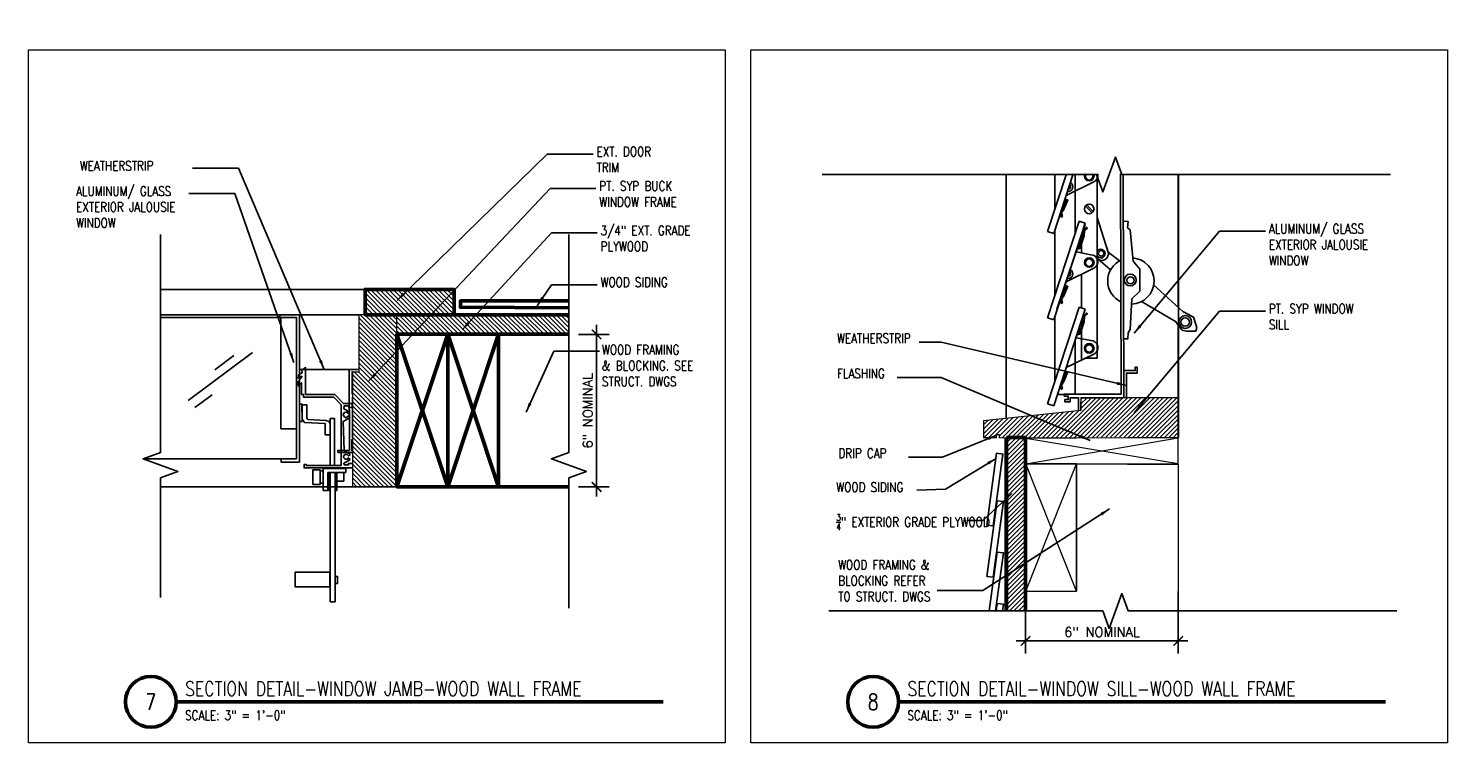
# Model space of a CAD drawing. Header units: inches. Extents: x -3803 to 34213, y -3756 to 4522.
# Tile 54 of 64: x 32593 to 32648, y 3508 to 3537. Entities that reach past the tile are written whole.
import ezdxf
from ezdxf.xclip import XClip

# ---------------------------------------------------------------- set-up
doc = ezdxf.new("R2010")
doc.units = ezdxf.units.IN
doc.header["$LTSCALE"] = 0.011
doc.header["$MEASUREMENT"] = 0
doc.header["$XCLIPFRAME"] = 0
doc.header["$PDMODE"] = 1
doc.layers.get('0').update_dxf_attribs({"linetype": 'CONTINUOUS'})
doc.layers.get('Defpoints').update_dxf_attribs({"linetype": 'CONTINUOUS'})
for name, color, linetype in [('A-elev-8', 8, 'CONTINUOUS'), ('A-elev-9', 9, 'CONTINUOUS'), ('Flashing', 5, 'CONTINUOUS'), ('Hatch', 254, 'CONTINUOUS'), ('Object', 7, 'CONTINUOUS'), ('woodfill', 254, 'CONTINUOUS')]:
    doc.layers.add(name, color=color, linetype=linetype)
for name, color, linetype, lineweight in [('A-STAIRS', 3, 'CONTINUOUS', 0), ('A-STRC-IDEN-48', 144, 'CONTINUOUS', 50), ('DIM', 4, 'CONTINUOUS', 13), ('G-DIM', 9, 'CONTINUOUS', 18), ('G-NOTE', 134, 'CONTINUOUS', 18), ('G-PEN2', 8, 'CONTINUOUS', 25), ('G-PEN4', 4, 'CONTINUOUS', 50)]:
    doc.layers.add(name, color=color, linetype=linetype, lineweight=lineweight)
doc.layers.add('MS_NONPLOT', color=7, linetype='CONTINUOUS', lineweight=0, plot=False)
doc.styles.add('ROM_SML_004', font='ROMANS.shx', dxfattribs={"width": 0.8, "height": 0.375})
doc.styles.add('ROMANS', font='romans.shx')
doc.styles.add('ROMANS_SML_012', font='ROMANS.shx', dxfattribs={"width": 0.8, "height": 1.125})
doc.dimstyles.new('DIM_004', dxfattribs={"dimscale": 4, "dimtxt": 0.09375, "dimasz": 0.09375, "dimexe": 0.125, "dimexo": 0.09375, "dimgap": 0.03125, "dimtad": 1, "dimdec": 4, "dimrnd": 0.0625, "dimzin": 15, "dimdsep": 46, "dimlunit": 4, "dimtxsty": 'ROMANS', "dimblk1": 'ARCHTICK', "dimblk2": 'ARCHTICK', "dimsah": 1, "dimcen": 0.0625, "dimdle": 0.09375, "dimclrd": 256, "dimclre": 256, "dimclrt": 134, "dimadec": 0, "dimazin": 0, "dimtfac": 1, "dimtdec": 4, "dimtix": 1, "dimtmove": 2, "dimatfit": 3, "dimldrblk": 'ARCHTICK', "dimfxl": 1, "dimtvp": 1.2, "dimfrac": 2, "dimtolj": 1, "dimtzin": 15, "dimarcsym": 0})
doc.dimstyles.new('DIM_004 Leader', dxfattribs={"dimscale": 4, "dimtxt": 0.09375, "dimasz": 0.09375, "dimexe": 0.125, "dimexo": 0.09375, "dimgap": 0.03125, "dimtad": 0, "dimjust": 2, "dimdec": 4, "dimrnd": 0.0625, "dimzin": 15, "dimdsep": 46, "dimlunit": 4, "dimtxsty": 'ROMANS', "dimcen": 0.0625, "dimdle": 0.09375, "dimclrd": 256, "dimclre": 256, "dimclrt": 256, "dimadec": 0, "dimazin": 0, "dimtfac": 1, "dimtdec": 4, "dimtix": 1, "dimtmove": 2, "dimatfit": 3, "dimfxl": 1, "dimtvp": 1.2, "dimfrac": 2, "dimtolj": 1, "dimtzin": 15, "dimarcsym": 0})

# ---------------------------------------------------------------- blocks, each defined once
blk = doc.blocks.new('jalousie door section')
at = {"layer": 'A-elev-8'}
for p, q in [((-2.213, -6), (-2.213, -73.125)), ((-0.758, -6.5), (-0.971, -72.625)), ((-0.662, -6.5), (-0.875, -72.625)), ((0.072, -7.847), (0.07, -70.205))]:
    blk.add_line(p, q, dxfattribs=at)
blk = doc.blocks.new('window on wood')
at = {"layer": 'woodfill', "ltscale": 10}
h = blk.add_hatch(dxfattribs=at)
h.set_pattern_fill('ANSI31', color=256)
h.set_pattern_definition([(45, (-32589.72762, -3754.33553), (-0.08838834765, 0.08838834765), [])])
h.paths.add_polyline_path([(-0.905, -47.336), (2.919, -46.934), (2.924, -46.435), (6.749, -46.444), (6.751, -47.977), (-0.28, -48.007), (-0.28, -47.879), (-0.405, -47.879), (-0.405, -48.004), (-0.905, -48.004)])
at = {"layer": 'A-elev-8'}
for p, q in [((-0.019, -1.5), (-0.019, -47.243)), ((4.365, -1.868), (4.508, -46.297)), ((4.461, -1.868), (4.604, -46.439)), ((6.749, -1.75), (6.749, -42.882)), ((3.562, -3.246), (3.562, -44.878)), ((2.852, -36.098), (1.61, -39.9)), ((3.09, -36.175), (1.848, -39.978)), ((2.696, -37.38), (2.696, -39.972)), ((3.105, -38.882), (3.349, -39.166)), ((3.154, -38.843), (3.395, -39.123)), ((2.852, -39.494), (1.61, -43.297)), ((3.09, -39.572), (1.848, -43.374)), ((3.084, -39.616), (1.973, -42.954)), ((2.852, -39.494), (3.09, -39.572)), ((1.61, -39.9), (1.848, -39.978)), ((1.61, -39.9), (1.848, -39.978)), ((2.941, -40.028), (2.941, -40.737)), ((2.941, -41.584), (2.941, -42.897)), ((2.852, -42.868), (1.61, -46.67)), ((3.09, -42.946), (1.848, -46.748)), ((2.852, -42.868), (3.09, -42.946)), ((1.61, -43.297), (1.848, -43.374)), ((2.941, -43.401), (2.941, -44.963)), ((6.749, -43.573), (6.749, -46.444)), ((2.696, -44.151), (2.696, -46.297)), ((3.562, -44.878), (3.055, -44.878)), ((1.99, -46.312), (2.266, -46.312)), ((2.017, -46.232), (2.017, -46.312)), ((1.61, -46.67), (1.848, -46.748))]:
    blk.add_line(p, q, dxfattribs=at)
for points in [[(1.892, -36.446), (1.892, -39.038)], [(2.34, -38.636), (2.4, -38.65), (2.249, -39.031), (2.155, -39.166), (2.19, -39.301), (2.143, -39.331), (2.113, -39.172), (2.342, -38.636)], [(4.595, -39.494), (4.774, -39.505), (4.752, -39.751), (4.849, -39.835), (4.973, -41.067), (5.23, -41.373), (5.235, -42.248), (4.925, -42.547), (4.854, -43.757), (4.779, -43.88), (4.761, -44.124), (4.593, -44.115)], [(1.892, -39.843), (1.892, -42.434)], [(3.979, -40.702), (4.44, -41.047)], [(3.576, -40.959), (4.083, -41.408)], [(2.34, -42.033), (2.4, -42.047), (2.249, -42.428), (2.155, -42.563), (2.19, -42.698), (2.143, -42.727), (2.113, -42.569), (2.342, -42.032)], [(5.306, -42.649), (6.643, -43.431), (6.901, -43.778), (7.069, -43.812), (7.438, -43.812), (7.472, -43.666), (7.349, -43.263), (6.923, -43.04), (5.77, -41.999)], [(1.892, -43.24), (1.892, -45.808)], [(2.34, -45.406), (2.4, -45.42), (2.249, -45.802), (2.155, -45.937), (2.19, -46.072), (2.143, -46.101), (2.113, -45.942), (2.342, -45.406)], [(4.604, -46.297), (4.604, -46.297), (4.604, -45.366), (5.054, -45.366), (5.054, -45.231), (5.129, -45.231), (5.129, -45.462), (4.708, -45.462), (4.705, -46.439)], [(2.83, -46.934), (2.83, -46.441), (2.496, -46.441), (2.496, -46.589), (2.286, -46.589), (2.286, -46.507), (2.418, -46.507), (2.418, -46.367), (2.266, -46.367), (2.266, -46.297), (4.508, -46.297)], [(2.919, -46.592), (2.919, -46.592), (2.919, -46.934)], [(4.543, -46.438), (4.543, -46.434), (2.924, -46.434), (2.924, -46.435)]]:
    blk.add_lwpolyline(points, dxfattribs=at)
for points in [[(2.314, -38.494), (3.431, -37.948, 0.796581), (3.306, -37.414), (2.748, -37.301), (2.74, -37.257), (2.772, -37.189), (2.872, -37.169), (2.896, -37.156), (3.053, -36.674), (3.058, -36.465), (3.175, -36.365), (3.14, -36.33), (3.016, -36.438), (3.002, -36.68), (2.852, -37.139), (2.853, -37.157), (2.866, -37.169)], [(3.562, -39.343), (3.986, -40.703, -0.767087), (3.569, -40.967)], [(2.314, -41.891), (3.431, -41.345, 0.796581), (3.306, -40.81), (2.748, -40.698), (2.74, -40.654), (2.772, -40.586), (2.872, -40.565), (2.896, -40.553), (3.053, -40.071), (3.058, -39.862), (3.175, -39.762), (3.14, -39.727), (3.016, -39.835), (3.002, -40.077), (2.852, -40.536), (2.853, -40.553), (2.866, -40.566)], [(2.314, -45.264), (3.431, -44.718, 0.796581), (3.306, -44.184), (2.748, -44.072), (2.74, -44.027), (2.772, -43.959), (2.872, -43.939), (2.896, -43.926), (3.053, -43.444), (3.058, -43.235), (3.175, -43.135), (3.14, -43.101), (3.016, -43.208), (3.002, -43.45), (2.852, -43.909), (2.853, -43.927), (2.866, -43.939)]]:
    blk.add_lwpolyline(points, format="xyb", dxfattribs=at)
for centre, radius in [((3.246, -37.718), 0.189), ((3.243, -37.726), 0.147), ((3.246, -39.008), 0.189), ((3.713, -40.756), 0.107), ((3.246, -41.115), 0.189), ((3.243, -41.123), 0.147), ((4.857, -41.806), 0.233), ((4.869, -41.818), 0.14), ((7.02, -43.457), 0.251), ((7.02, -43.457), 0.167), ((3.246, -44.489), 0.189), ((3.243, -44.496), 0.147)]:
    blk.add_circle(centre, radius, dxfattribs=at)
for centre, radius, start, end in [((2.424, -38.141), 0.178, 253.4617, 68.2475), ((2.406, -38.13), 0.109, 266.0604, 55.6489), ((3.704, -40.764), 0.168, 211.5507, 148.4493), ((4.883, -41.843), 0.911, 114.3028, 245.6972), ((4.883, -41.843), 0.911, 271.8707, 85.1759), ((2.424, -41.564), 0.178, 253.4617, 68.2475), ((2.406, -41.553), 0.109, 266.0604, 55.6489)]:
    blk.add_arc(centre, radius, start, end, dxfattribs=at)
at = {"layer": 'DIM', "ltscale": 10}
for p, q in [((-0.405, -48.004), (-0.405, -47.879)), ((-0.405, -47.879), (-0.28, -47.879)), ((-0.28, -47.882), (-0.28, -47.879)), ((-0.28, -48.007), (-0.28, -47.882))]:
    blk.add_line(p, q, dxfattribs=at)
at = {"layer": 'DIM', "ltscale": 10, "flags": 128}
for points in [[(-0.28, -48.004), (6.749, -48.013), (6.749, -46.444), (2.919, -46.434), (2.919, -46.934), (-0.905, -47.336)], [(-0.905, -47.336), (-0.905, -48.004), (-0.405, -48.004)]]:
    blk.add_lwpolyline(points, dxfattribs=at)
blk = doc.blocks.new('window on concrete')
at = {"layer": 'A-elev-8'}
for p, q in [((-2.384, 46.076), (-2.241, 1.646)), ((-2.288, 46.076), (-2.145, 1.505)), ((-1.64, 46.078), (-1.621, 6.978)), ((-0.139, 46.173), (-0.139, 5.045)), ((-3.187, 44.679), (-3.187, 2.924))]:
    blk.add_line(p, q, dxfattribs=at)
blk = doc.blocks.new('scheme 04')
at = {"layer": 'A-STAIRS', "ltscale": 10, "true_color": 0xc7c8ca}
h = blk.add_hatch(dxfattribs=at)
h.set_pattern_fill('ANSI31', color=9)
h.set_pattern_definition([(45, (-30004.55113, -3825.61096), (-0.08838834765, 0.08838834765), [])])
h.paths.add_polyline_path([(-144.791, -60), (-145.541, -60), (-145.541, -24.004), (-144.795, -24.004)])
at = {"ltscale": 10}
blk.add_line((-144.791, -30.037), (-144.791, -60), dxfattribs=at)
at = {"layer": 'A-elev-9'}
for p, q in [((-138.79, 23.931), (-138.788, -24)), ((4.942, -59.5), (4.942, -18.625)), ((6.942, -59.5), (6.942, -18.625)), ((-391.307, -102.625), (-391.307, -186.375)), ((-383.89, -102.625), (-383.89, -186.375))]:
    blk.add_line(p, q, dxfattribs=at)
at = {"layer": 'A-elev-9', "ltscale": 10}
blk.add_line((-385.39, -104), (-385.39, -186), dxfattribs=at)
at = {"layer": 'DIM', "ltscale": 10}
for p, q in [((-138.779, -22.661), (-138.788, -23.977)), ((-144.791, -25.037), (-138.791, -24.013)), ((-138.791, -25.037), (-144.791, -24.033)), ((-142.791, -30.037), (-144.791, -25.037)), ((-144.791, -30.037), (-142.791, -25.037)), ((-138.796, -30.037), (-138.796, -60))]:
    blk.add_line(p, q, dxfattribs=at)
at = {"layer": 'DIM', "ltscale": 10, "flags": 128}
blk.add_lwpolyline([(-144.791, -25.037), (-138.791, -25.037), (-138.791, -23.994), (-144.791, -24.033)], close=True, dxfattribs=at)
at = {"layer": 'DIM', "ltscale": 10}
for points in [[(-144.791, -25.037), (-142.791, -25.037), (-142.791, -30.037)], [(-140.791, -25.041), (-138.791, -25.041), (-138.791, -30.041)]]:
    blk.add_lwpolyline(points, dxfattribs=at)
blk.add_lwpolyline([(-142.791, -25.037), (-144.791, -25.037), (-144.791, -30.037), (-142.791, -30.037)], close=True, dxfattribs=at)
at = {"layer": 'Flashing', "const_width": 0.0239}
blk.add_lwpolyline([(-145.622, -24.004), (-145.622, -43.034)], dxfattribs=at)
at = {"layer": 'G-PEN2'}
for p, q in [((-131.541, -101.994), (-131.541, -149.997)), ((-146.166, -149.749), (-146.165, -102.62))]:
    blk.add_line(p, q, dxfattribs=at)
for points in [[(-145.935, -24.617), (-146.319, -27.44), (-146.072, -27.474), (-145.689, -24.652)], [(-145.915, -26.494), (-146.319, -29.458), (-146.072, -29.492), (-145.666, -26.512)], [(-145.915, -28.512), (-146.319, -31.477), (-146.072, -31.51), (-145.666, -28.53)], [(-145.915, -30.53), (-146.319, -33.495), (-146.072, -33.529), (-145.666, -30.549)]]:
    blk.add_lwpolyline(points, close=True, dxfattribs=at)
at = {"layer": 'G-PEN4'}
blk.add_line((-145.541, -24.004), (-145.541, -60), dxfattribs=at)
for points in [[(5.442, -19.491), (5.442, -55.134)], [(6.442, -19.491), (6.442, -55.134)]]:
    blk.add_lwpolyline(points, dxfattribs=at)
blk.add_lwpolyline([(-145.541, -24.004), (-144.795, -24.004), (-144.791, -60), (-145.541, -60)], close=True, dxfattribs=at)
for name, p in [('window on wood', (-145.539, 24)), ('window on concrete', (-139.415, -149.997)), ('jalousie door section', (-387.178, -104))]:
    blk.add_blockref(name, p)
blk = doc.blocks.new('D')
at = {"layer": 'G-DIM', "ltscale": 10}
ref = blk.add_blockref('scheme 04', (400.50554, 118.95742), dxfattribs=at)
XClip(ref).set_block_clipping_path([(-394.6189101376, -113.2377347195), (-375.7661047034, -96.7788095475)])
blk = doc.blocks.new('_ArchTick')
at = {"color": 0, "linetype": 'ByBlock', "const_width": 0.15}
blk.add_lwpolyline([(-0.5, -0.5), (0.5, 0.5)], dxfattribs=at)
blk = doc.blocks.new('*D236')
at = {"layer": 'Defpoints', "color": 0, "ltscale": 10, "transparency": 16777216}
for p in [(21.253, 19.729), (21.253, 13.729), (22.34, 13.729)]:
    blk.add_point(p, dxfattribs=at)
at = {"layer": 'G-DIM', "lineweight": -2, "ltscale": 10, "transparency": 16777216}
for p, q in [((22.34, 20.104), (22.34, 13.354)), ((21.628, 19.729), (22.84, 19.729)), ((21.628, 13.729), (22.84, 13.729))]:
    blk.add_line(p, q, dxfattribs=at)
at = {"layer": 'G-DIM', "lineweight": -2, "ltscale": 10, "transparency": 16777216, "xscale": 0.375, "yscale": 0.375, "zscale": 0.375}
for p, rotation in [((22.34, 19.729), 90), ((22.34, 13.729), 270)]:
    blk.add_blockref('_ArchTick', p, dxfattribs=dict(at, rotation=rotation))
at = {"layer": 'G-DIM', "color": 134, "ltscale": 10, "transparency": 16777216, "insert": (21.992, 16.729), "char_height": 0.375, "attachment_point": 5, "rotation": 90, "style": 'ROMANS'}
blk.add_mtext('\\A1;6" NOMINAL', dxfattribs=at)
blk = doc.blocks.new('*D239')
at = {"layer": 'Defpoints', "color": 0, "ltscale": 10, "transparency": 16777216}
for p in [(8.616, 6.334), (14.618, 6.334), (14.618, 4.011)]:
    blk.add_point(p, dxfattribs=at)
at = {"layer": 'G-DIM', "lineweight": -2, "ltscale": 10, "transparency": 16777216}
for p, q in [((8.616, 5.959), (8.616, 3.511)), ((14.618, 5.959), (14.618, 3.511)), ((8.241, 4.011), (14.993, 4.011))]:
    blk.add_line(p, q, dxfattribs=at)
at = {"layer": 'G-DIM', "lineweight": -2, "ltscale": 10, "transparency": 16777216, "xscale": 0.375, "yscale": 0.375, "zscale": 0.375, "rotation": 180}
blk.add_blockref('_ArchTick', (8.616, 4.011), dxfattribs=at)
at = {"layer": 'G-DIM', "lineweight": -2, "ltscale": 10, "transparency": 16777216, "xscale": 0.375, "yscale": 0.375, "zscale": 0.375}
blk.add_blockref('_ArchTick', (14.618, 4.011), dxfattribs=at)
at = {"layer": 'G-DIM', "color": 134, "ltscale": 10, "transparency": 16777216, "insert": (11.617, 4.36), "char_height": 0.375, "attachment_point": 5, "style": 'ROMANS'}
blk.add_mtext('\\A1;6" NOMINAL', dxfattribs=at)
blk = doc.blocks.new('K')
ref = blk.add_blockref('scheme 04', (32746.991, 3642.441))
XClip(ref).set_block_clipping_path([(-149.4452850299, -156.3672988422), (-127.4154020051, -139.1854295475)])
blk = doc.blocks.new('G')
at = {"layer": 'A-STAIRS', "ltscale": 10, "true_color": 0xc7c8ca}
h = blk.add_hatch(dxfattribs=at)
h.set_pattern_fill('ANSI31', color=9, angle=-90)
h.set_pattern_definition([(315, (-3756.8454, 29879.49007), (0.08838834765, 0.08838834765), [])])
h.paths.add_polyline_path([(21.25349, 19.73235), (21.25349, 20.50231), (14.48712, 20.49907), (14.48712, 19.73194)])
at = {"layer": 'Hatch', "ltscale": 10, "true_color": 0xc7c8ca}
h = blk.add_hatch(dxfattribs=at)
h.set_pattern_fill('ANSI31', color=9, angle=-90)
h.set_pattern_definition([(315, (-3739.59899, 32254.80331), (0.08838834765, 0.08838834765), [])])
h.paths.add_polyline_path([(16.73728, 20.49676), (16.73728, 21.4966), (13.23631, 21.4966), (13.23631, 20.50034)])
at = {"layer": 'woodfill', "ltscale": 10}
h = blk.add_hatch(dxfattribs=at)
h.set_pattern_fill('ANSI31', color=256, angle=-90)
h.set_pattern_definition([(315, (-3739.84825, 32610.20579), (0.08838834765, 0.08838834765), [])])
h.paths.add_polyline_path([(12.98728, 18.26053), (12.73728, 18.26053), (12.73728, 13.72948), (14.48978, 13.72948), (14.48546, 20.49477), (12.98728, 20.49696)])
at = {"layer": 'A-elev-8'}
for p, q in [((13.23728, 21.4966), (5.19509, 21.49696)), ((12.98728, 20.49732), (5.19509, 20.49732)), ((5.19509, 20.39101), (10.54606, 20.39101)), ((10.54606, 20.39101), (10.54606, 14.83317)), ((8.80761, 19.01756), (6.28382, 17.13063)), ((8.08133, 18.89057), (7.33688, 18.32812)), ((12.60871, 18.34814), (10.65407, 18.34814)), ((12.60871, 18.34814), (12.98728, 18.34814)), ((6.53799, 16.85848), (7.22795, 17.34836)), ((12.16737, 15.16417), (12.16737, 15.08364)), ((10.54606, 14.83317), (4.51597, 14.83317)), ((12.73728, 13.72948), (5.19509, 13.72948)), ((14.49303, 13.72948), (5.19509, 13.72906))]:
    blk.add_line(p, q, dxfattribs=at)
for points in [[(9.93587, 14.82615), (9.93587, 14.70705), (10.65407, 14.70705), (10.65407, 20.49732), (9.89146, 20.49732), (9.89146, 20.37981)], [(12.75671, 14.47482), (10.84093, 14.47482), (10.84093, 14.61022), (10.92747, 14.61022), (10.92747, 14.57637), (12.29378, 14.57637), (12.29378, 16.9533), (12.01158, 17.25499), (10.82202, 17.25499), (10.82202, 17.36964), (10.73751, 17.36964), (10.73751, 17.82218), (10.62279, 17.68943), (10.59861, 17.85837), (10.74353, 18.02129), (10.74353, 18.02129), (10.74622, 18.08208), (10.61342, 18.00626), (10.6158, 18.13185), (10.76381, 18.21956), (10.7562, 18.31461), (10.90078, 18.42104), (10.90078, 18.42104), (10.90078, 17.36806), (12.05344, 17.36806), (12.39197, 17.01072), (12.72391, 17.01072), (12.72391, 16.85106), (12.60501, 16.85106), (12.60501, 16.91189), (12.41101, 16.91189), (12.4034, 16.80165), (12.62783, 16.6876), (12.61262, 16.60777), (12.61262, 16.60777), (12.50612, 16.6686), (12.41862, 16.6496), (12.38058, 16.56976), (12.41479, 16.49374), (12.47569, 16.44431), (12.56698, 16.50514), (12.59362, 16.52034), (12.64305, 16.45193), (12.5099, 16.3835), (12.43383, 16.33407), (12.37786, 16.30538), (12.41237, 15.16732), (12.5121, 15.07918), (12.6233, 15.04087), (12.6386, 14.98722), (12.58109, 14.9489), (12.5351, 14.99872), (12.44689, 14.99872), (12.38555, 14.93359), (12.4009, 14.87227), (12.45458, 14.81862), (12.5351, 14.81479), (12.57344, 14.87227), (12.6492, 14.80299), (12.50159, 14.71079), (12.40314, 14.6616), (12.42161, 14.59399), (12.58769, 14.59399), (12.58153, 14.65546), (12.75996, 14.65546)], [(12.60871, 18.34814), (12.6221, 15.16417), (12.16737, 15.16417), (12.16737, 15.08364)], [(12.73728, 18.26053), (12.72391, 18.26053), (12.72391, 17.38027), (12.73728, 17.38027)], [(11.85315, 15.78327), (11.66904, 15.78327), (11.66904, 16.21912), (10.85276, 16.2671), (10.76073, 16.39905), (10.75272, 16.95486), (10.94479, 16.95486), (10.94479, 16.43504), (10.98881, 16.38306), (11.69305, 16.34308), (11.82514, 16.29509), (11.86115, 16.21113)], [(12.73728, 17.27289), (12.73728, 15.65872)], [(12.03185, 14.60029), (12.03185, 16.42519), (11.86581, 16.42519), (11.86581, 14.58753)], [(12.73728, 15.08364), (12.16737, 15.08364)], [(12.73728, 15.58066), (12.71642, 15.58066), (12.71642, 15.15546), (12.73728, 15.15546)], [(12.47974, 14.2932), (12.47974, 14.45608), (11.58699, 14.45608), (11.58699, 13.58991), (11.77593, 13.58991), (11.77593, 14.2932), (12.47974, 14.2932)]]:
    blk.add_lwpolyline(points, dxfattribs=at)
for points in [[(9.93165, 16.01258), (10.54254, 16.01258), (10.54254, 20.38955), (9.93165, 20.38955)], [(10.76577, 16.30115), (10.66543, 16.30115), (10.66543, 16.98123), (10.76577, 16.98123)], [(11.4676, 13.82556), (11.18644, 13.82556), (11.18644, 14.40113), (11.4676, 14.40113)], [(11.58788, 13.87012), (11.46959, 13.87012), (11.46959, 14.36236), (11.58788, 14.36236)], [(11.80654, 14.29174), (11.86977, 14.29174), (11.86977, 13.59096), (11.80654, 13.59096)], [(12.06263, 9.21576), (11.86977, 9.21576), (11.86977, 14.29174), (12.06263, 14.29174)], [(12.06263, 14.29174), (12.12586, 14.29174), (12.12586, 13.59096), (12.06263, 13.59096)], [(12.40547, 13.95761), (12.12784, 13.95761), (12.12784, 14.2932), (12.40547, 14.2932)], [(11.85014, 9.79413), (10.48993, 9.79413), (10.48993, 10.38), (11.85014, 10.38)], [(12.15927, 9.93088), (12.06194, 9.93088), (12.06194, 10.21122), (12.15927, 10.21122)]]:
    blk.add_lwpolyline(points, close=True, dxfattribs=at)
at = {"layer": 'DIM', "ltscale": 10}
for p, q in [((13.23728, 20.49696), (13.23728, 21.49696)), ((12.98728, 20.49732), (12.98728, 18.26053)), ((12.73728, 18.26053), (12.98728, 18.26053))]:
    blk.add_line(p, q, dxfattribs=at)
at = {"layer": 'DIM', "ltscale": 10, "flags": 128}
blk.add_lwpolyline([(12.73728, 18.26053), (12.73728, 13.72948), (14.48978, 13.72948), (14.48546, 20.49477), (12.98728, 20.49696)], dxfattribs=at)
at = {"layer": 'Flashing', "const_width": 0.0239}
blk.add_lwpolyline([(21.25349, 20.5606), (18.48725, 20.5606)], dxfattribs=at)
at = {"layer": 'G-PEN4', "ltscale": 10}
for p, q in [((16.73728, 20.49676), (18.73728, 20.49676)), ((16.4877, 13.73491), (14.48653, 19.73318)), ((16.48712, 19.73318), (14.48712, 13.73318)), ((18.4877, 13.73329), (16.48653, 19.73156)), ((18.48712, 19.73156), (16.48712, 13.73156)), ((21.25349, 13.72948), (18.49037, 13.72948))]:
    blk.add_line(p, q, dxfattribs=at)
at = {"layer": 'G-PEN4'}
blk.add_lwpolyline([(16.73728, 20.49676), (16.73728, 21.4966), (13.23631, 21.4966), (13.23631, 20.50034)], close=True, dxfattribs=at)
for points in [[(21.25349, 21.04214), (16.98728, 21.04214), (16.98728, 20.79214), (21.25349, 20.77512)], [(14.48712, 20.49477), (21.25349, 20.49909)], [(21.25349, 19.73194), (14.48712, 19.7314)]]:
    blk.add_lwpolyline(points, dxfattribs=at)
at = {"layer": 'G-PEN4', "ltscale": 10, "flags": 128}
for points in [[(16.48712, 13.73318), (16.48712, 19.73318), (14.48712, 19.73318), (14.48712, 13.73318)], [(18.48712, 13.73156), (18.48712, 19.73156), (16.48712, 19.73156), (16.48712, 13.73156)]]:
    blk.add_lwpolyline(points, close=True, dxfattribs=at)
at = {"layer": 'Object', "linetype": 'Continuous'}
for points in [[(5.19509, 23.65272), (5.19509, 15.08035), (4.50822, 14.83035), (5.88196, 14.33035), (5.19509, 14.08035), (5.19509, 9.37518)], [(21.25349, 23.65272), (21.25349, 15.08035), (20.56662, 14.83035), (21.94036, 14.33035), (21.25349, 14.08035), (21.25349, 8.95542)]]:
    blk.add_lwpolyline(points, dxfattribs=at)
at = {"layer": 'G-NOTE', "char_height": 0.375, "attachment_point": 1, "style": 'ROM_SML_004'}
for s, insert in [('EXT. DOOR\\PTRIM', (22.33778, 27.10386)), ('WEATHERSTRIP', (2.02127, 26.54402)), ('PT. SYP BUCK\\PWINDOW FRAME', (22.44763, 25.74995)), ('ALUMINUM/ GLASS\\PEXTERIOR JALOUSIE\\PWINDOW', (1.87506, 25.54959)), ('\\A1;3/4" EXT. GRADE\\PPLYWOOD', (22.49839, 24.00133)), ('\\A1;WOOD SIDING', (22.49839, 21.9651)), ('WOOD FRAMING\\P& BLOCKING. SEE\\PSTRUCT. DWGS', (22.55312, 19.31119))]:
    blk.add_mtext_dynamic_manual_height_columns(s, width=5.8915306, gutter_width=1.875, heights=[0], dxfattribs=dict(at, insert=insert))
at = {"layer": 'G-DIM', "ltscale": 10}
dim = blk.add_linear_dim(base=(22.3398, 13.72948), p1=(21.25349, 19.72944), p2=(21.25349, 13.72948), angle=90, text='<> NOMINAL', dimstyle='DIM_004', dxfattribs=at)
dim.commit()
dim.dimension.update_dxf_attribs({"geometry": '*D236', "text_midpoint": (21.99159, 16.72946)})
at = {"layer": 'G-NOTE'}
for points in [[(14.49618, 21.06436), (20.40193, 26.81997), (22.20482, 26.81997)], [(11.63139, 18.34814), (8.25715, 26.26012), (6.45426, 26.26012)], [(10.44225, 18.62821), (8.11094, 25.26569), (6.30805, 25.26569)], [(13.37727, 17.88724), (20.51178, 25.46606), (22.31467, 25.46606)], [(17.05443, 19.90527), (20.56254, 23.71744), (22.36543, 23.71744)], [(20.00455, 20.85682), (20.56254, 21.68121), (22.36543, 21.68121)], [(19.56926, 16.66738), (20.65792, 19.0701), (22.46082, 19.0701)]]:
    blk.add_leader(points, dimstyle='DIM_004 Leader', override={"dimgap": 0.03125, "dimtad": 0}, dxfattribs=at)
blk = doc.blocks.new('H')
ref = blk.add_blockref('scheme 04', (153.4096, 36.0087))
XClip(ref).set_block_clipping_path([(-152.4451023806, -30.8160310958), (-128.8411419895, -13.6349878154)])
at = {"layer": 'G-NOTE', "char_height": 0.375, "attachment_point": 1, "style": 'ROM_SML_004'}
for s, insert in [('\\A1;WEATHERSTRIP', (1.2006, 16.09911)), ('\\A1;FLASHING', (1.2006, 14.71506)), ('\\A1;{\\H1x;DRIP CAP}', (1.25613, 11.57678)), ('WOOD SIDING', (1.17303, 10.24726)), ('\\A1;{\\H0.7x;\\S3/4;}" EXTERIOR GRADE PLYWOOD', (1.17303, 9.00155)), ('WOOD FRAMING & BLOCKING REFER\\PTO STRUCT. DWGS', (1.24572, 7.192))]:
    blk.add_mtext_dynamic_manual_height_columns(s, width=5.8915306, gutter_width=1.875, heights=[0], dxfattribs=dict(at, insert=insert))
at = {"layer": 'G-DIM', "ltscale": 10}
dim = blk.add_linear_dim(base=(14.61771, 4.01129), p1=(8.61579, 6.33439), p2=(14.61771, 6.33439), text='<> NOMINAL', dimstyle='DIM_004', dxfattribs=at)
dim.commit()
dim.dimension.update_dxf_attribs({"geometry": '*D239', "text_midpoint": (11.61675, 4.3595)})
at = {"layer": 'G-NOTE'}
for points in [[(12.57695, 14.05876), (5.29042, 15.75619), (4.42506, 15.75619)], [(11.1487, 11.89488), (5.29042, 14.37214), (3.5597, 14.37214)], [(7.48882, 12.1044), (5.34595, 11.23386), (4.01081, 11.23386)], [(7.46109, 11.19124), (5.46738, 9.97371), (4.332, 9.94604)], [(8.07387, 9.81462), (6.93815, 8.74895), (6.33219, 8.74895)], [(11.91218, 9.2013), (6.93815, 5.99261), (5.13525, 5.99261)]]:
    blk.add_leader(points, dimstyle='DIM_004 Leader', override={"dimgap": 0.03125, "dimtad": 0}, dxfattribs=at)

msp = doc.modelspace()

# ---------------------------------------------------------------- linework, layer by layer
at = {"layer": 'A-STRC-IDEN-48'}
for p, q in [((32598.4945409, 3510.5119555), (32617.6322871, 3510.5119555)), ((32626.8945405, 3510.5119555), (32646.0322867, 3510.5119555))]:
    msp.add_line(p, q, dxfattribs=at)
for centre in [(32597.4945409, 3510.5119555), (32625.8945405, 3510.5119555)]:
    msp.add_circle(centre, 1, dxfattribs=at)
at = {"layer": 'MS_NONPLOT'}
for points in [[(32592.6801153, 3536.1480665), (32620.0801153, 3536.1480665), (32620.0801153, 3508.8980665), (32592.6801153, 3508.8980665)], [(32621.080115, 3536.1480665), (32648.480115, 3536.1480665), (32648.480115, 3508.8980665), (32621.080115, 3508.8980665)]]:
    msp.add_lwpolyline(points, close=True, dxfattribs=at)
at = {"layer": 'Object', "linetype": 'Continuous'}
for points in [[(32646.2352314, 3531.2528357), (32635.6698038, 3531.2528357), (32635.4198038, 3531.9397051), (32634.9198038, 3530.5659664), (32634.6698038, 3531.2528357), (32623.8927632, 3531.2528357)], [(32646.4878722, 3514.0862846), (32635.9224446, 3514.0862846), (32635.6724446, 3514.773154), (32635.1724446, 3513.3994153), (32634.9224446, 3514.0862846), (32624.1454041, 3514.0862846)]]:
    msp.add_lwpolyline(points, dxfattribs=at)

# ---------------------------------------------------------------- block references
for name, p in [('D', (32621.080115, 3537.1480665)), ('G', (32592.6801153, 3505.2366226)), ('H', (32623.2729832, 3508.8980665)), ('K', (0, 0))]:
    msp.add_blockref(name, p)
ref = msp.add_blockref('scheme 04', (32629.42609, 3552.6686591))
XClip(ref).set_block_clipping_path([(-2.903492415, -69.5345373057), (11.4382720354, -54.4168475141)])

# ---------------------------------------------------------------- texts
at = {"layer": 'A-STRC-IDEN-48', "char_height": 0.375, "width": 18.790885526, "attachment_point": 4, "line_spacing_factor": 0.903611, "style": 'ROMANS_SML_012'}
for s, insert in [('\\A1;{\\H1.5x;SECTION DETAIL-WINDOW JAMB-WOOD WALL FRAME}', (32598.8414016, 3511.0300013)), ('\\A1;{\\H1.5x;SECTION DETAIL-WINDOW SILL-WOOD WALL FRAME}', (32627.2414012, 3511.0300013))]:
    msp.add_mtext(s, dxfattribs=dict(at, insert=insert))
at = {"layer": 'G-NOTE', "char_height": 0.375, "attachment_point": 1, "style": 'ROM_SML_004'}
for s, insert in [('ALUMINUM/ GLASS\\PEXTERIOR JALOUSIE\\PWINDOW', (32641.4500557, 3529.3051692)), ('PT. SYP WINDOW\\PSILL', (32641.4500557, 3526.1629913))]:
    msp.add_mtext_dynamic_manual_height_columns(s, width=5.891530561, gutter_width=1.875, heights=[0], dxfattribs=dict(at, insert=insert))
at = {"layer": 'G-NOTE', "line_spacing_factor": 0.903611, "style": 'ROMANS_SML_012'}
for s, insert, char_height, attachment_point in [('\\A1;7', (32597.4945409, 3510.5119555), 0.625, 5), ('\\A1;SCALE: 3" = 1\'-0"', (32598.8414016, 3509.9848862), 0.375, 4), ('\\A1;8', (32625.8945405, 3510.5119555), 0.625, 5), ('\\A1;SCALE: 3" = 1\'-0"', (32627.2414012, 3509.9848862), 0.375, 4)]:
    msp.add_mtext(s, dxfattribs=dict(at, insert=insert, char_height=char_height, attachment_point=attachment_point))

# ---------------------------------------------------------------- leaders
at = {"layer": 'G-NOTE'}
for points in [[(32636.1575976, 3525.0154825), (32639.5142009, 3529.021275), (32641.3170988, 3529.021275)], [(32636.1575976, 3521.8733046), (32639.5142009, 3525.8790971), (32641.3170988, 3525.8790971)]]:
    msp.add_leader(points, dimstyle='DIM_004 Leader', override={"dimgap": 0.03125, "dimtad": 0}, dxfattribs=at)

doc.saveas('drawing.dxf')
